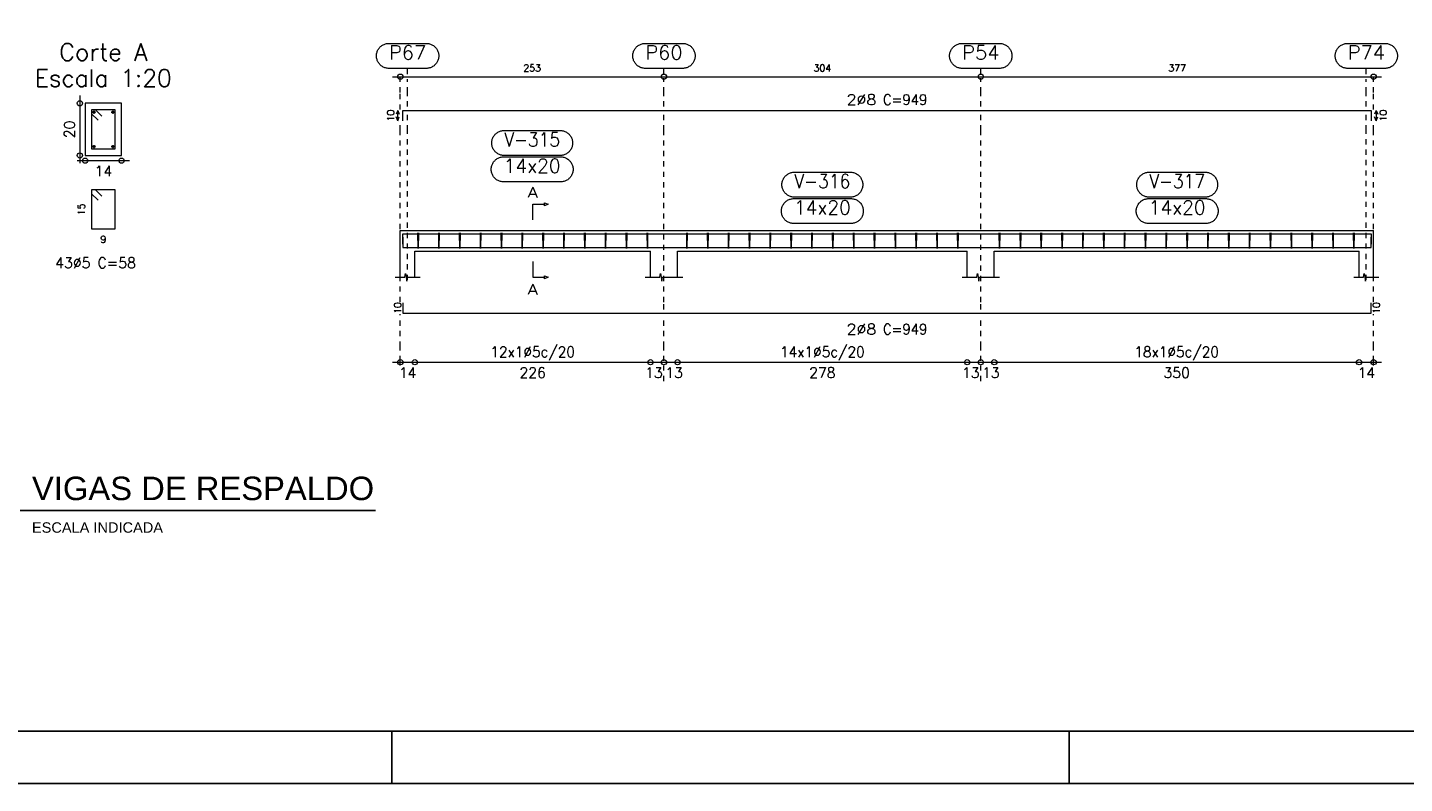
# Model space of a CAD drawing. Header units: millimetres. Extents: x -80 to 444, y 0 to 170.
# Tile 116 of 133: x 297 to 324, y 65 to 79. Entities that reach past the tile are written whole.
import ezdxf
from ezdxf.enums import TextEntityAlignment as Align

# ---------------------------------------------------------------- set-up
doc = ezdxf.new("R2010")
doc.units = ezdxf.units.MM
doc.linetypes.add('CYPE_PUNTO', pattern=[0.075, 0, -0.075])
for name, color, linetype, lineweight in [('ARM_COMPRIMENTOS', 3, 'Continuous', 0), ('ARM_DENTRO_VIGA', 4, 'Continuous', 15), ('ARM_ESTRIBOS', 3, 'Continuous', 0), ('ARM_TEXTOS', 3, 'Continuous', 0), ('COT_COTAS', 3, 'Continuous', 0), ('COT_EST', 3, 'Continuous', 0), ('COT_LIN_APOIOS', 2, 'CYPE_PUNTO', 0), ('COT_LIN_AUX_COTA', 2, 'CYPE_PUNTO', 0), ('MARCAS_PLANTA', 3, 'Continuous', 0), ('REF_NOME', 3, 'Continuous', 0), ('REF_REFERENCIA', 3, 'Continuous', 0), ('SEC_CONTORNOS', 2, 'Continuous', 9), ('SEC_DIM_VIGA', 3, 'Continuous', 0), ('TEXTO_REF_NOME', 3, 'Continuous', 0), ('TEXTO_REF_REFERENCIA', 3, 'Continuous', 0), ('TXT_COMP', 3, 'Continuous', 0), ('TXT_EST', 3, 'Continuous', 0)]:
    doc.layers.add(name, color=color, linetype=linetype, lineweight=lineweight)
doc.styles.add('CYPETXT', font='romans', dxfattribs={"height": 0.2})
doc.styles.get("Standard").update_dxf_attribs({"font": 'arial.ttf'})

msp = doc.modelspace()

# ---------------------------------------------------------------- linework, layer by layer
at = {"color": 2}
msp.add_line((296.9646, 70.235), (303.7865, 70.235), dxfattribs=at)
at = {"color": 1}
for p, q in [((304.1, 65), (304.1, 66)), ((317.1, 65), (317.1, 66))]:
    msp.add_line(p, q, dxfattribs=at)
at = {"color": 2}
msp.add_lwpolyline([(270, 124.4), (270, 65), (354.1, 65), (354.1, 124.4)], close=True, dxfattribs=at)
at = {"color": 6}
msp.add_lwpolyline([(272.5, 123.4), (272.5, 66), (353.1, 66), (353.1, 123.4)], close=True, dxfattribs=at)
at = {"layer": 'ARM_COMPRIMENTOS'}
for p, q in [((304.2115, 77.9117), (304.1815, 77.8367)), ((304.2115, 77.7117), (304.1815, 77.7867)), ((304.2115, 77.9117), (304.2415, 77.8367)), ((304.2115, 77.7117), (304.2115, 77.9117)), ((304.2115, 77.7117), (304.2415, 77.7867)), ((322.9915, 77.9117), (322.9615, 77.8367)), ((322.9915, 77.7117), (322.9615, 77.7867)), ((322.9915, 77.9117), (323.0215, 77.8367)), ((322.9915, 77.9117), (322.9915, 77.7117)), ((322.9915, 77.7117), (323.0215, 77.7867))]:
    msp.add_line(p, q, dxfattribs=at)
at = {"layer": 'ARM_DENTRO_VIGA'}
for p, q in [((298.352, 77.8767), (298.412, 77.8767)), ((298.382, 77.9067), (298.382, 77.8467)), ((298.712, 77.8767), (298.772, 77.8767)), ((298.742, 77.9067), (298.742, 77.8467)), ((298.352, 77.2167), (298.412, 77.2167)), ((298.382, 77.2467), (298.382, 77.1867)), ((298.712, 77.2167), (298.772, 77.2167)), ((298.742, 77.2467), (298.742, 77.1867))]:
    msp.add_line(p, q, dxfattribs=at)
for points in [[(304.3115, 77.7117), (304.3115, 77.9117), (322.8915, 77.9117), (322.8915, 77.7117)], [(304.3115, 75.3415), (304.3115, 75.5415), (322.8915, 75.5415), (322.8915, 75.3415)], [(304.3115, 75.4775), (304.3115, 75.2775), (322.8915, 75.2775), (322.8915, 75.4775)], [(304.3115, 74.2195), (304.3115, 74.0195), (322.8915, 74.0195), (322.8915, 74.2195)]]:
    msp.add_lwpolyline(points, dxfattribs=at)
for centre in [(298.382, 77.8767), (298.742, 77.8767), (298.382, 77.2167), (298.742, 77.2167)]:
    msp.add_circle(centre, 0.02, dxfattribs=at)
at = {"layer": 'ARM_ESTRIBOS'}
for points in [[(298.5345, 77.7992), (298.412, 77.9217), (298.337, 77.9217), (298.337, 77.1717), (298.787, 77.1717), (298.787, 77.9217), (298.337, 77.9217), (298.337, 77.8467), (298.4595, 77.7242)], [(298.5345, 76.2642), (298.412, 76.3867), (298.337, 76.3867), (298.337, 75.6367), (298.787, 75.6367), (298.787, 76.3867), (298.337, 76.3867), (298.337, 76.3117), (298.4595, 76.1892)], [(304.6075, 75.5105), (304.6075, 75.5595), (304.6025, 75.2595), (304.5975, 75.5595), (304.5975, 75.5295), (304.5975, 75.4805)], [(305.0075, 75.5105), (305.0075, 75.5595), (305.0025, 75.2595), (304.9975, 75.5595), (304.9975, 75.5295), (304.9975, 75.4805)], [(305.4075, 75.5105), (305.4075, 75.5595), (305.4025, 75.2595), (305.3975, 75.5595), (305.3975, 75.5295), (305.3975, 75.4805)], [(305.8075, 75.5105), (305.8075, 75.5595), (305.8025, 75.2595), (305.7975, 75.5595), (305.7975, 75.5295), (305.7975, 75.4805)], [(306.2075, 75.5105), (306.2075, 75.5595), (306.2025, 75.2595), (306.1975, 75.5595), (306.1975, 75.5295), (306.1975, 75.4805)], [(306.6075, 75.5105), (306.6075, 75.5595), (306.6025, 75.2595), (306.5975, 75.5595), (306.5975, 75.5295), (306.5975, 75.4805)], [(307.0075, 75.5105), (307.0075, 75.5595), (307.0025, 75.2595), (306.9975, 75.5595), (306.9975, 75.5295), (306.9975, 75.4805)], [(307.4075, 75.5105), (307.4075, 75.5595), (307.4025, 75.2595), (307.3975, 75.5595), (307.3975, 75.5295), (307.3975, 75.4805)], [(307.8075, 75.5105), (307.8075, 75.5595), (307.8025, 75.2595), (307.7975, 75.5595), (307.7975, 75.5295), (307.7975, 75.4805)], [(308.2075, 75.5105), (308.2075, 75.5595), (308.2025, 75.2595), (308.1975, 75.5595), (308.1975, 75.5295), (308.1975, 75.4805)], [(308.6075, 75.5105), (308.6075, 75.5595), (308.6025, 75.2595), (308.5975, 75.5595), (308.5975, 75.5295), (308.5975, 75.4805)], [(309.0075, 75.5105), (309.0075, 75.5595), (309.0025, 75.2595), (308.9975, 75.5595), (308.9975, 75.5295), (308.9975, 75.4805)], [(309.7675, 75.5105), (309.7675, 75.5595), (309.7625, 75.2595), (309.7575, 75.5595), (309.7575, 75.5295), (309.7575, 75.4805)], [(310.1675, 75.5105), (310.1675, 75.5595), (310.1625, 75.2595), (310.1575, 75.5595), (310.1575, 75.5295), (310.1575, 75.4805)], [(310.5675, 75.5105), (310.5675, 75.5595), (310.5625, 75.2595), (310.5575, 75.5595), (310.5575, 75.5295), (310.5575, 75.4805)], [(310.9675, 75.5105), (310.9675, 75.5595), (310.9625, 75.2595), (310.9575, 75.5595), (310.9575, 75.5295), (310.9575, 75.4805)], [(311.3675, 75.5105), (311.3675, 75.5595), (311.3625, 75.2595), (311.3575, 75.5595), (311.3575, 75.5295), (311.3575, 75.4805)], [(311.7675, 75.5105), (311.7675, 75.5595), (311.7625, 75.2595), (311.7575, 75.5595), (311.7575, 75.5295), (311.7575, 75.4805)], [(312.1675, 75.5105), (312.1675, 75.5595), (312.1625, 75.2595), (312.1575, 75.5595), (312.1575, 75.5295), (312.1575, 75.4805)], [(312.5675, 75.5105), (312.5675, 75.5595), (312.5625, 75.2595), (312.5575, 75.5595), (312.5575, 75.5295), (312.5575, 75.4805)], [(312.9675, 75.5105), (312.9675, 75.5595), (312.9625, 75.2595), (312.9575, 75.5595), (312.9575, 75.5295), (312.9575, 75.4805)], [(313.3675, 75.5105), (313.3675, 75.5595), (313.3625, 75.2595), (313.3575, 75.5595), (313.3575, 75.5295), (313.3575, 75.4805)], [(313.7675, 75.5105), (313.7675, 75.5595), (313.7625, 75.2595), (313.7575, 75.5595), (313.7575, 75.5295), (313.7575, 75.4805)], [(314.1675, 75.5105), (314.1675, 75.5595), (314.1625, 75.2595), (314.1575, 75.5595), (314.1575, 75.5295), (314.1575, 75.4805)], [(314.5675, 75.5105), (314.5675, 75.5595), (314.5625, 75.2595), (314.5575, 75.5595), (314.5575, 75.5295), (314.5575, 75.4805)], [(314.9675, 75.5105), (314.9675, 75.5595), (314.9625, 75.2595), (314.9575, 75.5595), (314.9575, 75.5295), (314.9575, 75.4805)], [(315.7675, 75.5105), (315.7675, 75.5595), (315.7625, 75.2595), (315.7575, 75.5595), (315.7575, 75.5295), (315.7575, 75.4805)], [(316.1675, 75.5105), (316.1675, 75.5595), (316.1625, 75.2595), (316.1575, 75.5595), (316.1575, 75.5295), (316.1575, 75.4805)], [(316.5675, 75.5105), (316.5675, 75.5595), (316.5625, 75.2595), (316.5575, 75.5595), (316.5575, 75.5295), (316.5575, 75.4805)], [(316.9675, 75.5105), (316.9675, 75.5595), (316.9625, 75.2595), (316.9575, 75.5595), (316.9575, 75.5295), (316.9575, 75.4805)], [(317.3675, 75.5105), (317.3675, 75.5595), (317.3625, 75.2595), (317.3575, 75.5595), (317.3575, 75.5295), (317.3575, 75.4805)], [(317.7675, 75.5105), (317.7675, 75.5595), (317.7625, 75.2595), (317.7575, 75.5595), (317.7575, 75.5295), (317.7575, 75.4805)], [(318.1675, 75.5105), (318.1675, 75.5595), (318.1625, 75.2595), (318.1575, 75.5595), (318.1575, 75.5295), (318.1575, 75.4805)], [(318.5675, 75.5105), (318.5675, 75.5595), (318.5625, 75.2595), (318.5575, 75.5595), (318.5575, 75.5295), (318.5575, 75.4805)], [(318.9675, 75.5105), (318.9675, 75.5595), (318.9625, 75.2595), (318.9575, 75.5595), (318.9575, 75.5295), (318.9575, 75.4805)], [(319.3675, 75.5105), (319.3675, 75.5595), (319.3625, 75.2595), (319.3575, 75.5595), (319.3575, 75.5295), (319.3575, 75.4805)], [(319.7675, 75.5105), (319.7675, 75.5595), (319.7625, 75.2595), (319.7575, 75.5595), (319.7575, 75.5295), (319.7575, 75.4805)], [(320.1675, 75.5105), (320.1675, 75.5595), (320.1625, 75.2595), (320.1575, 75.5595), (320.1575, 75.5295), (320.1575, 75.4805)], [(320.5675, 75.5105), (320.5675, 75.5595), (320.5625, 75.2595), (320.5575, 75.5595), (320.5575, 75.5295), (320.5575, 75.4805)], [(320.9675, 75.5105), (320.9675, 75.5595), (320.9625, 75.2595), (320.9575, 75.5595), (320.9575, 75.5295), (320.9575, 75.4805)], [(321.3675, 75.5105), (321.3675, 75.5595), (321.3625, 75.2595), (321.3575, 75.5595), (321.3575, 75.5295), (321.3575, 75.4805)], [(321.7675, 75.5105), (321.7675, 75.5595), (321.7625, 75.2595), (321.7575, 75.5595), (321.7575, 75.5295), (321.7575, 75.4805)], [(322.1675, 75.5105), (322.1675, 75.5595), (322.1625, 75.2595), (322.1575, 75.5595), (322.1575, 75.5295), (322.1575, 75.4805)], [(322.5675, 75.5105), (322.5675, 75.5595), (322.5625, 75.2595), (322.5575, 75.5595), (322.5575, 75.5295), (322.5575, 75.4805)]]:
    msp.add_lwpolyline(points, dxfattribs=at)
at = {"layer": 'COT_COTAS'}
msp.add_lwpolyline([(304.1115, 78.5567), (309.3215, 78.5567), (315.4015, 78.5567), (323.0915, 78.5567)], dxfattribs=at)
for centre in [(304.2615, 78.5567), (309.3215, 78.5567), (315.4015, 78.5567), (322.9415, 78.5567)]:
    msp.add_circle(centre, 0.05, dxfattribs=at)
at = {"layer": 'COT_EST'}
msp.add_lwpolyline([(304.1115, 73.0795), (304.5415, 73.0795), (309.0615, 73.0795), (309.3215, 73.0795), (309.5815, 73.0795), (315.1415, 73.0795), (315.4015, 73.0795), (315.6615, 73.0795), (322.6615, 73.0795), (323.0915, 73.0795)], dxfattribs=at)
for centre in [(304.2615, 73.0795), (304.5415, 73.0795), (309.0615, 73.0795), (309.3215, 73.0795), (309.5815, 73.0795), (315.1415, 73.0795), (315.4015, 73.0795), (315.6615, 73.0795), (322.6615, 73.0795), (322.9415, 73.0795)]:
    msp.add_circle(centre, 0.05, dxfattribs=at)
at = {"layer": 'COT_LIN_APOIOS'}
for p, q in [((309.3215, 72.7195), (309.3215, 73.0545)), ((315.4015, 72.7195), (315.4015, 73.0545))]:
    msp.add_line(p, q, dxfattribs=at)
for points in [[(304.2615, 77.9267), (304.2615, 78.2567), (304.2615, 78.5317), (304.2615, 78.5567)], [(309.3215, 77.9867), (309.3215, 78.2567), (309.3215, 78.5317)], [(315.4015, 77.9867), (315.4015, 78.2567), (315.4015, 78.5317)], [(322.9415, 77.9267), (322.9415, 78.2567), (322.9415, 78.5317), (322.9415, 78.5567)], [(304.2615, 74.2345), (304.2615, 77.5255), (304.2615, 77.6967)], [(309.3215, 74.0945), (309.3215, 74.2345), (309.3215, 77.5255), (309.3215, 77.8367)], [(315.4015, 74.0945), (315.4015, 74.2345), (315.4015, 77.5255), (315.4015, 77.8367)], [(322.9415, 74.2345), (322.9415, 77.5255), (322.9415, 77.6967)], [(304.2615, 73.0195), (304.2615, 73.0545), (304.2615, 73.1045), (304.2615, 73.3795), (304.2615, 74.0045)], [(322.9415, 73.0195), (322.9415, 73.0545), (322.9415, 73.1045), (322.9415, 73.3795), (322.9415, 74.0045)], [(309.3215, 73.1045), (309.3215, 73.3795), (309.3215, 73.9445)], [(315.4015, 73.1045), (315.4015, 73.3795), (315.4015, 73.9445)]]:
    msp.add_lwpolyline(points, dxfattribs=at)
at = {"layer": 'COT_LIN_AUX_COTA'}
for p, q in [((304.4015, 78.6067), (304.4015, 78.7167)), ((309.3215, 78.6067), (309.3215, 78.7167)), ((315.4015, 78.6067), (315.4015, 78.7167)), ((322.8015, 78.6067), (322.8015, 78.7167))]:
    msp.add_line(p, q, dxfattribs=at)
for points in [[(304.4015, 77.9867), (304.4015, 78.2567), (304.4015, 78.5067)], [(322.8015, 77.9867), (322.8015, 78.2567), (322.8015, 78.5067)], [(304.4015, 74.6595), (304.4015, 77.5255), (304.4015, 77.8367)], [(322.8015, 74.6595), (322.8015, 77.5255), (322.8015, 77.8367)]]:
    msp.add_lwpolyline(points, dxfattribs=at)
at = {"layer": 'MARCAS_PLANTA'}
for points in [[(306.8015, 75.8095), (306.8015, 76.1095), (307.0265, 76.1095), (307.0265, 76.1395), (307.1015, 76.1095), (307.0265, 76.0795), (307.0265, 76.1095)], [(306.8015, 75.0095), (306.8015, 74.7095), (307.0265, 74.7095), (307.0265, 74.7395), (307.1015, 74.7095), (307.0265, 74.6795), (307.0265, 74.7095)]]:
    msp.add_lwpolyline(points, dxfattribs=at)
at = {"layer": 'REF_NOME'}
for points in [[(307.3275, 77.5255), (307.3435, 77.5249), (307.3595, 77.5233), (307.3753, 77.5207), (307.3909, 77.5169), (307.4062, 77.5122), (307.4212, 77.5064), (307.4357, 77.4997), (307.4498, 77.492), (307.4633, 77.4833), (307.4762, 77.4738), (307.4885, 77.4635), (307.5, 77.4523), (307.5108, 77.4404), (307.5207, 77.4278), (307.5298, 77.4146), (307.538, 77.4008), (307.5452, 77.3865), (307.5515, 77.3717), (307.5567, 77.3566), (307.561, 77.3411), (307.5642, 77.3254), (307.5663, 77.3095), (307.5674, 77.2935), (307.5674, 77.2775), (307.5663, 77.2615), (307.5642, 77.2456), (307.561, 77.2298), (307.5567, 77.2144), (307.5515, 77.1992), (307.5452, 77.1845), (307.538, 77.1701), (307.5298, 77.1563), (307.5207, 77.1431), (307.5108, 77.1305), (307.5, 77.1186), (307.4885, 77.1075), (307.4762, 77.0971), (307.4633, 77.0876), (307.4498, 77.079), (307.4357, 77.0713), (307.4212, 77.0645), (307.4062, 77.0588), (307.3909, 77.054), (307.3753, 77.0503), (307.3595, 77.0476), (307.3435, 77.046), (307.3275, 77.0455), (306.2555, 77.0455), (306.2395, 77.046), (306.2235, 77.0476), (306.2077, 77.0503), (306.1921, 77.054), (306.1768, 77.0588), (306.1618, 77.0645), (306.1473, 77.0713), (306.1332, 77.079), (306.1197, 77.0876), (306.1068, 77.0971), (306.0945, 77.1075), (306.083, 77.1186), (306.0722, 77.1305), (306.0623, 77.1431), (306.0532, 77.1563), (306.045, 77.1701), (306.0378, 77.1845), (306.0315, 77.1992), (306.0263, 77.2144), (306.022, 77.2298), (306.0188, 77.2456), (306.0167, 77.2615), (306.0156, 77.2775), (306.0156, 77.2935), (306.0167, 77.3095), (306.0188, 77.3254), (306.022, 77.3411), (306.0263, 77.3566), (306.0315, 77.3717), (306.0378, 77.3865), (306.045, 77.4008), (306.0532, 77.4146), (306.0623, 77.4278), (306.0722, 77.4404), (306.083, 77.4523), (306.0945, 77.4635), (306.1068, 77.4738), (306.1197, 77.4833), (306.1332, 77.492), (306.1473, 77.4997), (306.1618, 77.5064), (306.1768, 77.5122), (306.1921, 77.5169), (306.2077, 77.5207), (306.2235, 77.5233), (306.2395, 77.5249), (306.2555, 77.5255), (307.3275, 77.5255)], [(307.3375, 77.0195), (307.3535, 77.0189), (307.3695, 77.0173), (307.3853, 77.0147), (307.4009, 77.0109), (307.4162, 77.0062), (307.4312, 77.0004), (307.4457, 76.9937), (307.4598, 76.986), (307.4733, 76.9773), (307.4862, 76.9678), (307.4985, 76.9575), (307.51, 76.9463), (307.5208, 76.9344), (307.5307, 76.9218), (307.5398, 76.9086), (307.548, 76.8948), (307.5552, 76.8805), (307.5615, 76.8657), (307.5667, 76.8506), (307.571, 76.8351), (307.5742, 76.8194), (307.5763, 76.8035), (307.5774, 76.7875), (307.5774, 76.7715), (307.5763, 76.7555), (307.5742, 76.7396), (307.571, 76.7238), (307.5667, 76.7084), (307.5615, 76.6932), (307.5552, 76.6785), (307.548, 76.6641), (307.5398, 76.6503), (307.5307, 76.6371), (307.5208, 76.6245), (307.51, 76.6126), (307.4985, 76.6015), (307.4862, 76.5911), (307.4733, 76.5816), (307.4598, 76.573), (307.4457, 76.5653), (307.4312, 76.5585), (307.4162, 76.5528), (307.4009, 76.548), (307.3853, 76.5443), (307.3695, 76.5416), (307.3535, 76.54), (307.3375, 76.5395), (306.2455, 76.5395), (306.2295, 76.54), (306.2135, 76.5416), (306.1977, 76.5443), (306.1821, 76.548), (306.1668, 76.5528), (306.1518, 76.5585), (306.1373, 76.5653), (306.1232, 76.573), (306.1097, 76.5816), (306.0968, 76.5911), (306.0845, 76.6015), (306.073, 76.6126), (306.0622, 76.6245), (306.0523, 76.6371), (306.0432, 76.6503), (306.035, 76.6641), (306.0278, 76.6785), (306.0215, 76.6932), (306.0163, 76.7084), (306.012, 76.7238), (306.0088, 76.7396), (306.0067, 76.7555), (306.0056, 76.7715), (306.0056, 76.7875), (306.0067, 76.8035), (306.0088, 76.8194), (306.012, 76.8351), (306.0163, 76.8506), (306.0215, 76.8657), (306.0278, 76.8805), (306.035, 76.8948), (306.0432, 76.9086), (306.0523, 76.9218), (306.0622, 76.9344), (306.073, 76.9463), (306.0845, 76.9575), (306.0968, 76.9678), (306.1097, 76.9773), (306.1232, 76.986), (306.1373, 76.9937), (306.1518, 77.0004), (306.1668, 77.0062), (306.1821, 77.0109), (306.1977, 77.0147), (306.2135, 77.0173), (306.2295, 77.0189), (306.2455, 77.0195), (307.3375, 77.0195)], [(312.8975, 76.7255), (312.9135, 76.7249), (312.9295, 76.7233), (312.9453, 76.7207), (312.9609, 76.7169), (312.9762, 76.7122), (312.9912, 76.7064), (313.0057, 76.6997), (313.0198, 76.692), (313.0333, 76.6833), (313.0462, 76.6738), (313.0585, 76.6635), (313.07, 76.6523), (313.0808, 76.6404), (313.0907, 76.6278), (313.0998, 76.6146), (313.108, 76.6008), (313.1152, 76.5865), (313.1215, 76.5717), (313.1267, 76.5566), (313.131, 76.5411), (313.1342, 76.5254), (313.1363, 76.5095), (313.1374, 76.4935), (313.1374, 76.4775), (313.1363, 76.4615), (313.1342, 76.4456), (313.131, 76.4298), (313.1267, 76.4144), (313.1215, 76.3992), (313.1152, 76.3845), (313.108, 76.3701), (313.0998, 76.3563), (313.0907, 76.3431), (313.0808, 76.3305), (313.07, 76.3186), (313.0585, 76.3075), (313.0462, 76.2971), (313.0333, 76.2876), (313.0198, 76.279), (313.0057, 76.2713), (312.9912, 76.2645), (312.9762, 76.2588), (312.9609, 76.254), (312.9453, 76.2503), (312.9295, 76.2476), (312.9135, 76.246), (312.8975, 76.2455), (311.8255, 76.2455), (311.8095, 76.246), (311.7935, 76.2476), (311.7777, 76.2503), (311.7621, 76.254), (311.7468, 76.2588), (311.7318, 76.2645), (311.7173, 76.2713), (311.7032, 76.279), (311.6897, 76.2876), (311.6768, 76.2971), (311.6645, 76.3075), (311.653, 76.3186), (311.6422, 76.3305), (311.6323, 76.3431), (311.6232, 76.3563), (311.615, 76.3701), (311.6078, 76.3845), (311.6015, 76.3992), (311.5963, 76.4144), (311.592, 76.4298), (311.5888, 76.4456), (311.5867, 76.4615), (311.5856, 76.4775), (311.5856, 76.4935), (311.5867, 76.5095), (311.5888, 76.5254), (311.592, 76.5411), (311.5963, 76.5566), (311.6015, 76.5717), (311.6078, 76.5865), (311.615, 76.6008), (311.6232, 76.6146), (311.6323, 76.6278), (311.6422, 76.6404), (311.653, 76.6523), (311.6645, 76.6635), (311.6768, 76.6738), (311.6897, 76.6833), (311.7032, 76.692), (311.7173, 76.6997), (311.7318, 76.7064), (311.7468, 76.7122), (311.7621, 76.7169), (311.7777, 76.7207), (311.7935, 76.7233), (311.8095, 76.7249), (311.8255, 76.7255), (312.8975, 76.7255)], [(319.7075, 76.7255), (319.7235, 76.7249), (319.7395, 76.7233), (319.7553, 76.7207), (319.7709, 76.7169), (319.7862, 76.7122), (319.8012, 76.7064), (319.8157, 76.6997), (319.8298, 76.692), (319.8433, 76.6833), (319.8562, 76.6738), (319.8685, 76.6635), (319.88, 76.6523), (319.8908, 76.6404), (319.9007, 76.6278), (319.9098, 76.6146), (319.918, 76.6008), (319.9252, 76.5865), (319.9315, 76.5717), (319.9367, 76.5566), (319.941, 76.5411), (319.9442, 76.5254), (319.9463, 76.5095), (319.9474, 76.4935), (319.9474, 76.4775), (319.9463, 76.4615), (319.9442, 76.4456), (319.941, 76.4298), (319.9367, 76.4144), (319.9315, 76.3992), (319.9252, 76.3845), (319.918, 76.3701), (319.9098, 76.3563), (319.9007, 76.3431), (319.8908, 76.3305), (319.88, 76.3186), (319.8685, 76.3075), (319.8562, 76.2971), (319.8433, 76.2876), (319.8298, 76.279), (319.8157, 76.2713), (319.8012, 76.2645), (319.7862, 76.2588), (319.7709, 76.254), (319.7553, 76.2503), (319.7395, 76.2476), (319.7235, 76.246), (319.7075, 76.2455), (318.6355, 76.2455), (318.6195, 76.246), (318.6035, 76.2476), (318.5877, 76.2503), (318.5721, 76.254), (318.5568, 76.2588), (318.5418, 76.2645), (318.5273, 76.2713), (318.5132, 76.279), (318.4997, 76.2876), (318.4868, 76.2971), (318.4745, 76.3075), (318.463, 76.3186), (318.4522, 76.3305), (318.4423, 76.3431), (318.4332, 76.3563), (318.425, 76.3701), (318.4178, 76.3845), (318.4115, 76.3992), (318.4063, 76.4144), (318.402, 76.4298), (318.3988, 76.4456), (318.3967, 76.4615), (318.3956, 76.4775), (318.3956, 76.4935), (318.3967, 76.5095), (318.3988, 76.5254), (318.402, 76.5411), (318.4063, 76.5566), (318.4115, 76.5717), (318.4178, 76.5865), (318.425, 76.6008), (318.4332, 76.6146), (318.4423, 76.6278), (318.4522, 76.6404), (318.463, 76.6523), (318.4745, 76.6635), (318.4868, 76.6738), (318.4997, 76.6833), (318.5132, 76.692), (318.5273, 76.6997), (318.5418, 76.7064), (318.5568, 76.7122), (318.5721, 76.7169), (318.5877, 76.7207), (318.6035, 76.7233), (318.6195, 76.7249), (318.6355, 76.7255), (319.7075, 76.7255)], [(312.9075, 76.2195), (312.9235, 76.2189), (312.9395, 76.2173), (312.9553, 76.2147), (312.9709, 76.2109), (312.9862, 76.2062), (313.0012, 76.2004), (313.0157, 76.1937), (313.0298, 76.186), (313.0433, 76.1773), (313.0562, 76.1678), (313.0685, 76.1575), (313.08, 76.1463), (313.0908, 76.1344), (313.1007, 76.1218), (313.1098, 76.1086), (313.118, 76.0948), (313.1252, 76.0805), (313.1315, 76.0657), (313.1367, 76.0506), (313.141, 76.0351), (313.1442, 76.0194), (313.1463, 76.0035), (313.1474, 75.9875), (313.1474, 75.9715), (313.1463, 75.9555), (313.1442, 75.9396), (313.141, 75.9238), (313.1367, 75.9084), (313.1315, 75.8932), (313.1252, 75.8785), (313.118, 75.8641), (313.1098, 75.8503), (313.1007, 75.8371), (313.0908, 75.8245), (313.08, 75.8126), (313.0685, 75.8015), (313.0562, 75.7911), (313.0433, 75.7816), (313.0298, 75.773), (313.0157, 75.7653), (313.0012, 75.7585), (312.9862, 75.7528), (312.9709, 75.748), (312.9553, 75.7443), (312.9395, 75.7416), (312.9235, 75.74), (312.9075, 75.7395), (311.8155, 75.7395), (311.7995, 75.74), (311.7835, 75.7416), (311.7677, 75.7443), (311.7521, 75.748), (311.7368, 75.7528), (311.7218, 75.7585), (311.7073, 75.7653), (311.6932, 75.773), (311.6797, 75.7816), (311.6668, 75.7911), (311.6545, 75.8015), (311.643, 75.8126), (311.6322, 75.8245), (311.6223, 75.8371), (311.6132, 75.8503), (311.605, 75.8641), (311.5978, 75.8785), (311.5915, 75.8932), (311.5863, 75.9084), (311.582, 75.9238), (311.5788, 75.9396), (311.5767, 75.9555), (311.5756, 75.9715), (311.5756, 75.9875), (311.5767, 76.0035), (311.5788, 76.0194), (311.582, 76.0351), (311.5863, 76.0506), (311.5915, 76.0657), (311.5978, 76.0805), (311.605, 76.0948), (311.6132, 76.1086), (311.6223, 76.1218), (311.6322, 76.1344), (311.643, 76.1463), (311.6545, 76.1575), (311.6668, 76.1678), (311.6797, 76.1773), (311.6932, 76.186), (311.7073, 76.1937), (311.7218, 76.2004), (311.7368, 76.2062), (311.7521, 76.2109), (311.7677, 76.2147), (311.7835, 76.2173), (311.7995, 76.2189), (311.8155, 76.2195), (312.9075, 76.2195)], [(319.7175, 76.2195), (319.7335, 76.2189), (319.7495, 76.2173), (319.7653, 76.2147), (319.7809, 76.2109), (319.7962, 76.2062), (319.8112, 76.2004), (319.8257, 76.1937), (319.8398, 76.186), (319.8533, 76.1773), (319.8662, 76.1678), (319.8785, 76.1575), (319.89, 76.1463), (319.9008, 76.1344), (319.9107, 76.1218), (319.9198, 76.1086), (319.928, 76.0948), (319.9352, 76.0805), (319.9415, 76.0657), (319.9467, 76.0506), (319.951, 76.0351), (319.9542, 76.0194), (319.9563, 76.0035), (319.9574, 75.9875), (319.9574, 75.9715), (319.9563, 75.9555), (319.9542, 75.9396), (319.951, 75.9238), (319.9467, 75.9084), (319.9415, 75.8932), (319.9352, 75.8785), (319.928, 75.8641), (319.9198, 75.8503), (319.9107, 75.8371), (319.9008, 75.8245), (319.89, 75.8126), (319.8785, 75.8015), (319.8662, 75.7911), (319.8533, 75.7816), (319.8398, 75.773), (319.8257, 75.7653), (319.8112, 75.7585), (319.7962, 75.7528), (319.7809, 75.748), (319.7653, 75.7443), (319.7495, 75.7416), (319.7335, 75.74), (319.7175, 75.7395), (318.6255, 75.7395), (318.6095, 75.74), (318.5935, 75.7416), (318.5777, 75.7443), (318.5621, 75.748), (318.5468, 75.7528), (318.5318, 75.7585), (318.5173, 75.7653), (318.5032, 75.773), (318.4897, 75.7816), (318.4768, 75.7911), (318.4645, 75.8015), (318.453, 75.8126), (318.4422, 75.8245), (318.4323, 75.8371), (318.4232, 75.8503), (318.415, 75.8641), (318.4078, 75.8785), (318.4015, 75.8932), (318.3963, 75.9084), (318.392, 75.9238), (318.3888, 75.9396), (318.3867, 75.9555), (318.3856, 75.9715), (318.3856, 75.9875), (318.3867, 76.0035), (318.3888, 76.0194), (318.392, 76.0351), (318.3963, 76.0506), (318.4015, 76.0657), (318.4078, 76.0805), (318.415, 76.0948), (318.4232, 76.1086), (318.4323, 76.1218), (318.4422, 76.1344), (318.453, 76.1463), (318.4645, 76.1575), (318.4768, 76.1678), (318.4897, 76.1773), (318.5032, 76.186), (318.5173, 76.1937), (318.5318, 76.2004), (318.5468, 76.2062), (318.5621, 76.2109), (318.5777, 76.2147), (318.5935, 76.2173), (318.6095, 76.2189), (318.6255, 76.2195), (319.7175, 76.2195)]]:
    msp.add_lwpolyline(points, close=True, dxfattribs=at)
at = {"layer": 'REF_REFERENCIA'}
for points in [[(304.7595, 79.1967), (304.7755, 79.1962), (304.7915, 79.1946), (304.8073, 79.1919), (304.8229, 79.1882), (304.8382, 79.1834), (304.8532, 79.1777), (304.8677, 79.1709), (304.8818, 79.1632), (304.8953, 79.1546), (304.9082, 79.1451), (304.9205, 79.1347), (304.932, 79.1236), (304.9428, 79.1117), (304.9527, 79.0991), (304.9618, 79.0859), (304.97, 79.0721), (304.9772, 79.0578), (304.9835, 79.043), (304.9887, 79.0278), (304.993, 79.0124), (304.9962, 78.9966), (304.9983, 78.9807), (304.9994, 78.9647), (304.9994, 78.9487), (304.9983, 78.9327), (304.9962, 78.9168), (304.993, 78.9011), (304.9887, 78.8856), (304.9835, 78.8705), (304.9772, 78.8557), (304.97, 78.8414), (304.9618, 78.8276), (304.9527, 78.8144), (304.9428, 78.8018), (304.932, 78.7899), (304.9205, 78.7787), (304.9082, 78.7684), (304.8953, 78.7589), (304.8818, 78.7502), (304.8677, 78.7425), (304.8532, 78.7358), (304.8382, 78.73), (304.8229, 78.7253), (304.8073, 78.7215), (304.7915, 78.7189), (304.7755, 78.7173), (304.7595, 78.7167), (304.0435, 78.7167), (304.0275, 78.7173), (304.0115, 78.7189), (303.9957, 78.7215), (303.9801, 78.7253), (303.9648, 78.73), (303.9498, 78.7358), (303.9353, 78.7425), (303.9212, 78.7502), (303.9077, 78.7589), (303.8948, 78.7684), (303.8825, 78.7787), (303.871, 78.7899), (303.8602, 78.8018), (303.8503, 78.8144), (303.8412, 78.8276), (303.833, 78.8414), (303.8258, 78.8557), (303.8195, 78.8705), (303.8143, 78.8856), (303.81, 78.9011), (303.8068, 78.9168), (303.8047, 78.9327), (303.8036, 78.9487), (303.8036, 78.9647), (303.8047, 78.9807), (303.8068, 78.9966), (303.81, 79.0124), (303.8143, 79.0278), (303.8195, 79.043), (303.8258, 79.0578), (303.833, 79.0721), (303.8412, 79.0859), (303.8503, 79.0991), (303.8602, 79.1117), (303.871, 79.1236), (303.8825, 79.1347), (303.8948, 79.1451), (303.9077, 79.1546), (303.9212, 79.1632), (303.9353, 79.1709), (303.9498, 79.1777), (303.9648, 79.1834), (303.9801, 79.1882), (303.9957, 79.1919), (304.0115, 79.1946), (304.0275, 79.1962), (304.0435, 79.1967), (304.7595, 79.1967)], [(309.6795, 79.1967), (309.6955, 79.1962), (309.7115, 79.1946), (309.7273, 79.1919), (309.7429, 79.1882), (309.7582, 79.1834), (309.7732, 79.1777), (309.7877, 79.1709), (309.8018, 79.1632), (309.8153, 79.1546), (309.8282, 79.1451), (309.8405, 79.1347), (309.852, 79.1236), (309.8628, 79.1117), (309.8727, 79.0991), (309.8818, 79.0859), (309.89, 79.0721), (309.8972, 79.0578), (309.9035, 79.043), (309.9087, 79.0278), (309.913, 79.0124), (309.9162, 78.9966), (309.9183, 78.9807), (309.9194, 78.9647), (309.9194, 78.9487), (309.9183, 78.9327), (309.9162, 78.9168), (309.913, 78.9011), (309.9087, 78.8856), (309.9035, 78.8705), (309.8972, 78.8557), (309.89, 78.8414), (309.8818, 78.8276), (309.8727, 78.8144), (309.8628, 78.8018), (309.852, 78.7899), (309.8405, 78.7787), (309.8282, 78.7684), (309.8153, 78.7589), (309.8018, 78.7502), (309.7877, 78.7425), (309.7732, 78.7358), (309.7582, 78.73), (309.7429, 78.7253), (309.7273, 78.7215), (309.7115, 78.7189), (309.6955, 78.7173), (309.6795, 78.7167), (308.9635, 78.7167), (308.9475, 78.7173), (308.9315, 78.7189), (308.9157, 78.7215), (308.9001, 78.7253), (308.8848, 78.73), (308.8698, 78.7358), (308.8553, 78.7425), (308.8412, 78.7502), (308.8277, 78.7589), (308.8148, 78.7684), (308.8025, 78.7787), (308.791, 78.7899), (308.7802, 78.8018), (308.7703, 78.8144), (308.7612, 78.8276), (308.753, 78.8414), (308.7458, 78.8557), (308.7395, 78.8705), (308.7343, 78.8856), (308.73, 78.9011), (308.7268, 78.9168), (308.7247, 78.9327), (308.7236, 78.9487), (308.7236, 78.9647), (308.7247, 78.9807), (308.7268, 78.9966), (308.73, 79.0124), (308.7343, 79.0278), (308.7395, 79.043), (308.7458, 79.0578), (308.753, 79.0721), (308.7612, 79.0859), (308.7703, 79.0991), (308.7802, 79.1117), (308.791, 79.1236), (308.8025, 79.1347), (308.8148, 79.1451), (308.8277, 79.1546), (308.8412, 79.1632), (308.8553, 79.1709), (308.8698, 79.1777), (308.8848, 79.1834), (308.9001, 79.1882), (308.9157, 79.1919), (308.9315, 79.1946), (308.9475, 79.1962), (308.9635, 79.1967), (309.6795, 79.1967)], [(315.7595, 79.1967), (315.7755, 79.1962), (315.7915, 79.1946), (315.8073, 79.1919), (315.8229, 79.1882), (315.8382, 79.1834), (315.8532, 79.1777), (315.8677, 79.1709), (315.8818, 79.1632), (315.8953, 79.1546), (315.9082, 79.1451), (315.9205, 79.1347), (315.932, 79.1236), (315.9428, 79.1117), (315.9527, 79.0991), (315.9618, 79.0859), (315.97, 79.0721), (315.9772, 79.0578), (315.9835, 79.043), (315.9887, 79.0278), (315.993, 79.0124), (315.9962, 78.9966), (315.9983, 78.9807), (315.9994, 78.9647), (315.9994, 78.9487), (315.9983, 78.9327), (315.9962, 78.9168), (315.993, 78.9011), (315.9887, 78.8856), (315.9835, 78.8705), (315.9772, 78.8557), (315.97, 78.8414), (315.9618, 78.8276), (315.9527, 78.8144), (315.9428, 78.8018), (315.932, 78.7899), (315.9205, 78.7787), (315.9082, 78.7684), (315.8953, 78.7589), (315.8818, 78.7502), (315.8677, 78.7425), (315.8532, 78.7358), (315.8382, 78.73), (315.8229, 78.7253), (315.8073, 78.7215), (315.7915, 78.7189), (315.7755, 78.7173), (315.7595, 78.7167), (315.0435, 78.7167), (315.0275, 78.7173), (315.0115, 78.7189), (314.9957, 78.7215), (314.9801, 78.7253), (314.9648, 78.73), (314.9498, 78.7358), (314.9353, 78.7425), (314.9212, 78.7502), (314.9077, 78.7589), (314.8948, 78.7684), (314.8825, 78.7787), (314.871, 78.7899), (314.8602, 78.8018), (314.8503, 78.8144), (314.8412, 78.8276), (314.833, 78.8414), (314.8258, 78.8557), (314.8195, 78.8705), (314.8143, 78.8856), (314.81, 78.9011), (314.8068, 78.9168), (314.8047, 78.9327), (314.8036, 78.9487), (314.8036, 78.9647), (314.8047, 78.9807), (314.8068, 78.9966), (314.81, 79.0124), (314.8143, 79.0278), (314.8195, 79.043), (314.8258, 79.0578), (314.833, 79.0721), (314.8412, 79.0859), (314.8503, 79.0991), (314.8602, 79.1117), (314.871, 79.1236), (314.8825, 79.1347), (314.8948, 79.1451), (314.9077, 79.1546), (314.9212, 79.1632), (314.9353, 79.1709), (314.9498, 79.1777), (314.9648, 79.1834), (314.9801, 79.1882), (314.9957, 79.1919), (315.0115, 79.1946), (315.0275, 79.1962), (315.0435, 79.1967), (315.7595, 79.1967)], [(323.1595, 79.1967), (323.1755, 79.1962), (323.1915, 79.1946), (323.2073, 79.1919), (323.2229, 79.1882), (323.2382, 79.1834), (323.2532, 79.1777), (323.2677, 79.1709), (323.2818, 79.1632), (323.2953, 79.1546), (323.3082, 79.1451), (323.3205, 79.1347), (323.332, 79.1236), (323.3428, 79.1117), (323.3527, 79.0991), (323.3618, 79.0859), (323.37, 79.0721), (323.3772, 79.0578), (323.3835, 79.043), (323.3887, 79.0278), (323.393, 79.0124), (323.3962, 78.9966), (323.3983, 78.9807), (323.3994, 78.9647), (323.3994, 78.9487), (323.3983, 78.9327), (323.3962, 78.9168), (323.393, 78.9011), (323.3887, 78.8856), (323.3835, 78.8705), (323.3772, 78.8557), (323.37, 78.8414), (323.3618, 78.8276), (323.3527, 78.8144), (323.3428, 78.8018), (323.332, 78.7899), (323.3205, 78.7787), (323.3082, 78.7684), (323.2953, 78.7589), (323.2818, 78.7502), (323.2677, 78.7425), (323.2532, 78.7358), (323.2382, 78.73), (323.2229, 78.7253), (323.2073, 78.7215), (323.1915, 78.7189), (323.1755, 78.7173), (323.1595, 78.7167), (322.4435, 78.7167), (322.4275, 78.7173), (322.4115, 78.7189), (322.3957, 78.7215), (322.3801, 78.7253), (322.3648, 78.73), (322.3498, 78.7358), (322.3353, 78.7425), (322.3212, 78.7502), (322.3077, 78.7589), (322.2948, 78.7684), (322.2825, 78.7787), (322.271, 78.7899), (322.2602, 78.8018), (322.2503, 78.8144), (322.2412, 78.8276), (322.233, 78.8414), (322.2258, 78.8557), (322.2195, 78.8705), (322.2143, 78.8856), (322.21, 78.9011), (322.2068, 78.9168), (322.2047, 78.9327), (322.2036, 78.9487), (322.2036, 78.9647), (322.2047, 78.9807), (322.2068, 78.9966), (322.21, 79.0124), (322.2143, 79.0278), (322.2195, 79.043), (322.2258, 79.0578), (322.233, 79.0721), (322.2412, 79.0859), (322.2503, 79.0991), (322.2602, 79.1117), (322.271, 79.1236), (322.2825, 79.1347), (322.2948, 79.1451), (322.3077, 79.1546), (322.3212, 79.1632), (322.3353, 79.1709), (322.3498, 79.1777), (322.3648, 79.1834), (322.3801, 79.1882), (322.3957, 79.1919), (322.4115, 79.1946), (322.4275, 79.1962), (322.4435, 79.1967), (323.1595, 79.1967)]]:
    msp.add_lwpolyline(points, close=True, dxfattribs=at)
at = {"layer": 'SEC_CONTORNOS'}
for p, q in [((304.2615, 75.2095), (304.2615, 75.6095)), ((304.2615, 75.6095), (304.5415, 75.6095)), ((322.6615, 75.6095), (322.9415, 75.6095)), ((322.9415, 75.2095), (322.9415, 75.6095)), ((304.5415, 75.2095), (309.0615, 75.2095)), ((304.5415, 74.7095), (304.5415, 75.2095)), ((309.0615, 74.7095), (309.0615, 75.2095)), ((309.5815, 75.2095), (315.1415, 75.2095)), ((309.5815, 74.7095), (309.5815, 75.2095)), ((315.1415, 74.7095), (315.1415, 75.2095)), ((315.6615, 75.2095), (322.6615, 75.2095)), ((315.6615, 74.7095), (315.6615, 75.2095)), ((322.6615, 74.7095), (322.6615, 75.2095))]:
    msp.add_line(p, q, dxfattribs=at)
msp.add_lwpolyline([(298.212, 78.0467), (298.212, 77.0467), (298.912, 77.0467), (298.912, 78.0467), (298.212, 78.0467)], close=True, dxfattribs=at)
for points in [[(304.2615, 75.6095), (304.5415, 75.6095), (309.0615, 75.6095), (309.3215, 75.6095)], [(304.2615, 74.7095), (304.2615, 75.2095), (304.2615, 75.6095)], [(309.0615, 75.6095), (309.3215, 75.6095), (309.5815, 75.6095)], [(309.3215, 75.6095), (309.5815, 75.6095), (315.1415, 75.6095), (315.4015, 75.6095)], [(315.1415, 75.6095), (315.4015, 75.6095), (315.6615, 75.6095)], [(315.4015, 75.6095), (315.6615, 75.6095), (322.6615, 75.6095), (322.9415, 75.6095)], [(322.9415, 74.7095), (322.9415, 75.2095), (322.9415, 75.6095)], [(304.1615, 74.7095), (304.3485, 74.7095), (304.361, 74.7845), (304.386, 74.6345), (304.3985, 74.7095), (304.6415, 74.7095)], [(308.9615, 74.7095), (309.2445, 74.7095), (309.257, 74.7845), (309.282, 74.6345), (309.2945, 74.7095), (309.6815, 74.7095)], [(315.0415, 74.7095), (315.3245, 74.7095), (315.337, 74.7845), (315.362, 74.6345), (315.3745, 74.7095), (315.7615, 74.7095)], [(322.5615, 74.7095), (322.7485, 74.7095), (322.761, 74.7845), (322.786, 74.6345), (322.7985, 74.7095), (323.0415, 74.7095)]]:
    msp.add_lwpolyline(points, dxfattribs=at)
at = {"layer": 'SEC_DIM_VIGA'}
for p, q in [((298.112, 78.1967), (298.112, 76.8967)), ((298.062, 76.9467), (299.062, 76.9467))]:
    msp.add_line(p, q, dxfattribs=at)
for centre in [(298.112, 78.0467), (298.112, 77.0467), (298.212, 76.9467), (298.912, 76.9467)]:
    msp.add_circle(centre, 0.05, dxfattribs=at)

# ---------------------------------------------------------------- texts
at = {"color": 6}
msp.add_text('VIGAS DE RESPALDO', height=0.45, dxfattribs=at).set_placement((297.1916, 70.435))
at = {"color": 2}
msp.add_text('ESCALA INDICADA', height=0.2, dxfattribs=at).set_placement((297.1916, 69.8094))
at = {"layer": 'ARM_COMPRIMENTOS', "style": 'CYPETXT', "width": 0.953514}
for p, p2 in [((304.1448, 77.6997), (304.1448, 77.9237)), ((323.1915, 77.6997), (323.1915, 77.9237)), ((304.2782, 74.0075), (304.2782, 74.2315)), ((323.0582, 74.0075), (323.0582, 74.2315))]:
    msp.add_text('10', height=0.13333, rotation=90, dxfattribs=at).set_placement(p, p2, align=Align.FIT)
at = {"layer": 'ARM_ESTRIBOS', "style": 'CYPETXT', "width": 0.88337}
msp.add_text('43%%c5 C=58', height=0.2, dxfattribs=at).set_placement((297.638, 74.8867), (299.186, 74.8867), align=Align.FIT)
at = {"layer": 'ARM_TEXTOS', "style": 'CYPETXT', "width": 1.06875}
for p, p2 in [((312.8275, 78.0167), (313.3975, 78.0167)), ((312.8275, 73.6145), (313.3975, 73.6145))]:
    msp.add_text('2%%c8', height=0.2, dxfattribs=at).set_placement(p, p2, align=Align.FIT)
at = {"layer": 'COT_COTAS', "style": 'CYPETXT'}
for s, width, p, p2 in [('253', 0.928421, (306.6235, 78.6567), (306.9595, 78.6567)), ('304', 0.912414, (312.1935, 78.6567), (312.5295, 78.6567)), ('377', 0.928421, (319.0035, 78.6567), (319.3395, 78.6567))]:
    msp.add_text(s, height=0.13333, dxfattribs=dict(at, width=width)).set_placement(p, p2, align=Align.FIT)
at = {"layer": 'COT_EST', "style": 'CYPETXT'}
for s, width, p, p2 in [('14', 0.928421, (304.2335, 72.7795), (304.5695, 72.7795)), ('226', 0.928421, (306.5495, 72.7795), (307.0535, 72.7795)), ('13', 0.953514, (308.9605, 72.7795), (309.2965, 72.7795)), ('13', 0.953514, (309.3465, 72.7795), (309.6825, 72.7795)), ('278', 0.928421, (312.1095, 72.7795), (312.6135, 72.7795)), ('13', 0.953514, (315.0405, 72.7795), (315.3765, 72.7795)), ('13', 0.953514, (315.4265, 72.7795), (315.7625, 72.7795)), ('350', 0.928421, (318.9095, 72.7795), (319.4135, 72.7795)), ('14', 0.928421, (322.6335, 72.7795), (322.9695, 72.7795))]:
    msp.add_text(s, height=0.2, dxfattribs=dict(at, width=width)).set_placement(p, p2, align=Align.FIT)
at = {"layer": 'MARCAS_PLANTA', "style": 'CYPETXT', "width": 1.241471}
for p, p2 in [((306.701, 76.2395), (306.902, 76.2395)), ((306.701, 74.3795), (306.902, 74.3795))]:
    msp.add_text('A', height=0.2, dxfattribs=at).set_placement(p, p2, align=Align.FIT)
at = {"layer": 'SEC_DIM_VIGA', "style": 'CYPETXT', "width": 0.953514}
for s, height, p, p2 in [('20', 0.2, (298.012, 77.3787), (298.012, 77.7147)), ('15', 0.13333, (298.2037, 75.8997), (298.2037, 76.1237))]:
    msp.add_text(s, height=height, rotation=90, dxfattribs=at).set_placement(p, p2, align=Align.FIT)
at = {"layer": 'SEC_DIM_VIGA', "style": 'CYPETXT'}
for s, height, width, p, p2 in [('14', 0.2, 0.928421, (298.394, 76.6467), (298.73, 76.6467)), ('9', 0.1333, 1.1025, (298.506, 75.3701), (298.618, 75.3701))]:
    msp.add_text(s, height=height, dxfattribs=dict(at, width=width)).set_placement(p, p2, align=Align.FIT)
at = {"layer": 'TEXTO_REF_NOME', "style": 'CYPETXT'}
for s, height, width, p, p2 in [('Corte A', 0.33333, 0.885124, (297.712, 78.8634), (299.412, 78.8634)), ('Escala 1:20', 0.333333, 0.879654, (297.2495, 78.3634), (299.8745, 78.3634)), ('V-315', 0.26667, 0.835842, (306.2555, 77.2188), (307.3275, 77.2188)), ('14x20', 0.26667, 0.91484, (306.2455, 76.7128), (307.3375, 76.7128)), ('V-316', 0.26667, 0.835842, (311.8255, 76.4188), (312.8975, 76.4188)), ('V-317', 0.26667, 0.835842, (318.6355, 76.4188), (319.7075, 76.4188)), ('14x20', 0.26667, 0.91484, (311.8155, 75.9128), (312.9075, 75.9128)), ('14x20', 0.26667, 0.91484, (318.6255, 75.9128), (319.7175, 75.9128))]:
    msp.add_text(s, height=height, dxfattribs=dict(at, width=width)).set_placement(p, p2, align=Align.FIT)
at = {"layer": 'TEXTO_REF_REFERENCIA', "style": 'CYPETXT'}
for s, width, p, p2 in [('P67', 0.972155, (304.0435, 78.8901), (304.7595, 78.8901)), ('P60', 0.972155, (308.9635, 78.8901), (309.6795, 78.8901)), ('P54', 0.955678, (315.0435, 78.8901), (315.7595, 78.8901)), ('P74', 0.955678, (322.4435, 78.8901), (323.1595, 78.8901))]:
    msp.add_text(s, height=0.26667, dxfattribs=dict(at, width=width)).set_placement(p, p2, align=Align.FIT)
at = {"layer": 'TXT_COMP', "style": 'CYPETXT', "width": 0.828145}
for p, p2 in [((313.3975, 78.0167), (314.3755, 78.0167)), ((313.3975, 73.6145), (314.3755, 73.6145))]:
    msp.add_text(' C=949', height=0.2, dxfattribs=at).set_placement(p, p2, align=Align.FIT)
at = {"layer": 'TXT_EST', "style": 'CYPETXT', "width": 0.882979}
for s, p, p2 in [('12x1%%c5c/20', (305.99, 73.1795), (307.613, 73.1795)), ('14x1%%c5c/20', (311.55, 73.1795), (313.173, 73.1795)), ('18x1%%c5c/20', (318.35, 73.1795), (319.973, 73.1795))]:
    msp.add_text(s, height=0.2, dxfattribs=at).set_placement(p, p2, align=Align.FIT)

doc.saveas('drawing.dxf')
